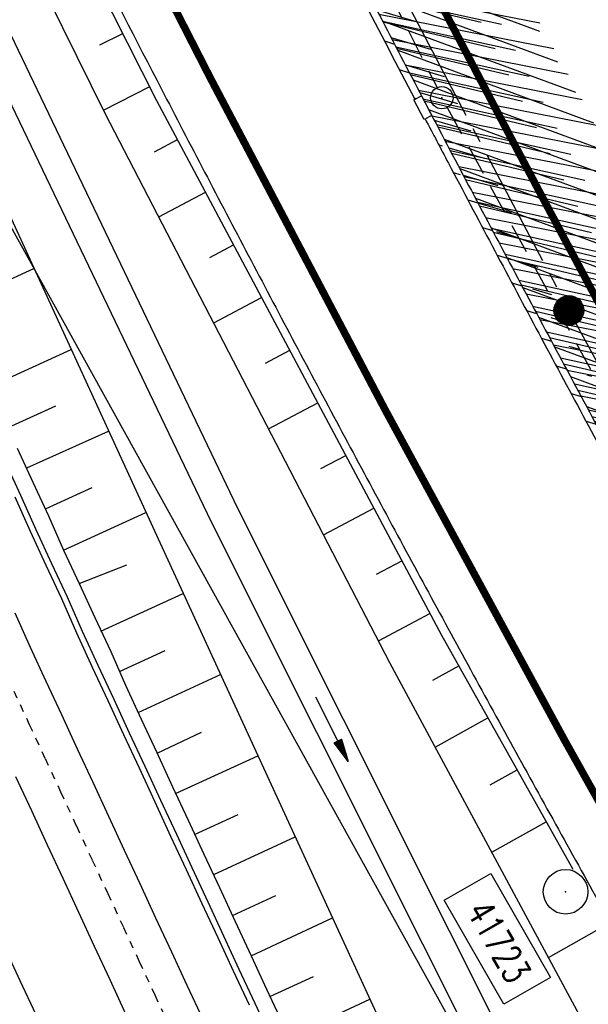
# Model space of a CAD drawing. Extents: x 447882 to 448688, y 437766 to 439043.
# Tile 39 of 121: x 448310 to 448348, y 438185 to 438251. Entities that reach past the tile are written whole.
import ezdxf
from ezdxf.enums import TextEntityAlignment as Align

# ---------------------------------------------------------------- set-up
doc = ezdxf.new("R2010")
doc.units = 0
doc.header["$LTSCALE"] = 2
doc.header["$MEASUREMENT"] = 0
for name, pattern in [('ACAD_ISO10W100W', [0.5, 0.25, -0.25]), ('ACHSE', [5.5, 4, -0.5, 0.5, -0.5]), ('AUSGEZOGEN', [0]), ('GESTRICH-X2', [1.5, 1, -0.5])]:
    doc.linetypes.add(name, pattern=pattern)
doc.layers.get('0').update_dxf_attribs({"linetype": 'AUSGEZOGEN'})
for name, color, linetype in [('211-GRENZL-BAB', 7, 'AUSGEZOGEN'), ('ACHSETOP', 250, 'ACHSE'), ('BOESCHG', 250, 'AUSGEZOGEN'), ('DB-Bahnachse', 7, 'CONTINUOUS'), ('DB-Boeschungen', 15, 'CONTINUOUS'), ('DB-Gleisachsen', 7, 'CONTINUOUS'), ('DB-Kabelanalagen', 15, 'CONTINUOUS'), ('FBRTOP', 250, 'AUSGEZOGEN'), ('HEKT_B', 250, 'CONTINUOUS'), ('KANAL', 7, 'GESTRICH-X2'), ('MULDE', 250, 'AUSGEZOGEN'), ('PFEILTOP', 200, 'AUSGEZOGEN'), ('PP', 7, 'AUSGEZOGEN'), ('SCHLITZRINNE', 200, 'AUSGEZOGEN'), ('SCHSYMBOL', 200, 'AUSGEZOGEN'), ('WEG', 250, 'GESTRICH-X2')]:
    doc.layers.add(name, color=color, linetype=linetype)
doc.styles.add('ROMANS', font='romans.shx', dxfattribs={"width": 0.8})

# ---------------------------------------------------------------- blocks, each defined once
blk = doc.blocks.new('*X15')
at = {"color": 0}
for p, q in [((212.234, 257.394), (213.242, 258.402)), ((212.236, 257.466), (213.169, 258.4)), ((212.237, 257.326), (213.31, 258.399)), ((212.244, 257.262), (213.373, 258.392)), ((212.244, 257.545), (213.09, 258.391)), ((212.254, 257.202), (213.434, 258.381)), ((212.261, 257.633), (213.003, 258.375)), ((212.268, 257.145), (213.491, 258.368)), ((212.284, 257.09), (213.545, 258.351)), ((212.29, 257.732), (212.903, 258.346)), ((212.303, 257.038), (213.597, 258.333)), ((212.324, 256.988), (213.647, 258.312)), ((212.343, 257.856), (212.779, 258.293)), ((212.347, 256.941), (213.694, 258.288)), ((212.372, 256.895), (213.74, 258.263)), ((212.399, 256.852), (213.783, 258.236)), ((212.428, 256.81), (213.825, 258.207)), ((212.459, 256.77), (213.865, 258.176)), ((212.492, 256.732), (213.903, 258.143)), ((212.526, 256.696), (213.939, 258.109)), ((212.563, 256.662), (213.974, 258.073)), ((212.601, 256.629), (214.006, 258.035)), ((212.64, 256.598), (214.037, 257.995)), ((212.682, 256.569), (214.066, 257.953)), ((212.726, 256.542), (214.093, 257.91)), ((212.771, 256.517), (214.119, 257.864)), ((212.819, 256.493), (214.142, 257.817)), ((212.868, 256.472), (214.163, 257.767)), ((212.92, 256.454), (214.182, 257.715)), ((212.975, 256.437), (214.198, 257.661)), ((213.032, 256.424), (214.211, 257.603)), ((213.092, 256.414), (214.222, 257.543)), ((213.156, 256.407), (214.229, 257.479)), ((213.224, 256.404), (214.232, 257.412)), ((213.296, 256.406), (214.23, 257.339)), ((213.375, 256.414), (214.222, 257.26)), ((213.463, 256.43), (214.205, 257.173)), ((213.563, 256.46), (214.176, 257.073)), ((213.686, 256.512), (214.123, 256.949))]:
    blk.add_line(p, q, dxfattribs=at)
blk = doc.blocks.new('SRMAST2')
at = {"color": 0}
blk.add_circle((0, 0), 0.999, dxfattribs=at)
blk.add_point((0, 0), dxfattribs=at)
blk.add_blockref('*X15', (-213.233, -257.403))
blk = doc.blocks.new('PP')
at = {"color": 0}
blk.add_circle((0, -0.006), 1.493, dxfattribs=at)
blk.add_point((0, 0), dxfattribs=at)
blk = doc.blocks.new('PFEIL2')
at = {"color": 0}
for p, q in [((0.88, 0.002), (-2.401, -0.012)), ((0.881, -0.271), (0.879, 0.276)), ((0.879, 0.276), (2.429, 0.009)), ((0.911, 0.27), (0.879, 0.265)), ((0.965, 0.261), (0.879, 0.246)), ((1.019, 0.252), (0.879, 0.228)), ((1.073, 0.242), (0.879, 0.209)), ((1.127, 0.233), (0.879, 0.191)), ((1.181, 0.224), (0.879, 0.172)), ((1.235, 0.214), (0.879, 0.154)), ((1.289, 0.205), (0.879, 0.135)), ((1.343, 0.196), (0.879, 0.117)), ((1.397, 0.187), (0.879, 0.098)), ((1.451, 0.177), (0.879, 0.08)), ((1.505, 0.168), (0.879, 0.061)), ((1.559, 0.159), (0.88, 0.043)), ((1.613, 0.149), (0.88, 0.024)), ((1.668, 0.14), (0.88, 0.006)), ((1.722, 0.131), (0.88, -0.013)), ((1.776, 0.121), (0.88, -0.031)), ((1.83, 0.112), (0.88, -0.05)), ((1.884, 0.103), (0.88, -0.068)), ((1.938, 0.094), (0.88, -0.087)), ((1.992, 0.084), (0.88, -0.105)), ((2.046, 0.075), (0.88, -0.124)), ((2.1, 0.066), (0.88, -0.142)), ((2.154, 0.056), (0.88, -0.161)), ((2.208, 0.047), (0.88, -0.179)), ((2.262, 0.038), (0.881, -0.198)), ((2.316, 0.029), (0.881, -0.216)), ((2.37, 0.019), (0.881, -0.235)), ((2.424, 0.01), (0.881, -0.253)), ((2.429, 0.009), (0.881, -0.271))]:
    blk.add_line(p, q, dxfattribs=at)
blk = doc.blocks.new('GST')
at = {"color": 0}
blk.add_circle((0, 0), 0.75, dxfattribs=at)
blk.add_point((0, 0), dxfattribs=at)

msp = doc.modelspace()

# ---------------------------------------------------------------- hatches: boundary and pattern name
at = {"layer": 'SCHLITZRINNE'}
h = msp.add_hatch(dxfattribs=at)
h.set_pattern_fill('_USER', color=256, scale=1.5, angle=45, style=0, pattern_type=0)
h.set_pattern_definition([(339.6988, (448289.4614, 438343.1231), (0.5204327, 1.4068226), [])])
edge = h.paths.add_edge_path()
edge.add_arc((449904.241, 439087.127), 1777.856, 203.318125, 203.482666)
edge.add_arc((450830.09, 439489.365), 2787.308, 203.482666, 203.768673)
edge.add_arc((449457.11, 438884.705), 1287.078, 203.768673, 204.197754)
edge.add_arc((451276.919, 439702.474), 3282.184, 204.197754, 204.466449)
edge.add_arc((449906.006, 439078.682), 1776.024, 204.466449, 205.272973)
edge.add_arc((449910.816, 439080.953), 1781.344, 205.272973, 206.078292)
edge.add_arc((451264.489, 439743.474), 3288.448, 206.078292, 206.346738)
edge.add_arc((449467.425, 438853.485), 1283.076, 206.346738, 206.776498)
edge.add_arc((450802.564, 439527.226), 2778.577, 206.776498, 207.063192)
edge.add_arc((449911.383, 439071.907), 1777.817, 207.063191, 207.421606)
edge.add_arc((450110.431, 439175.179), 2002.061, 207.421606, 207.779675)
edge.add_arc((450110.948, 439175.452), 2002.646, 207.779675, 208.137692)
edge.add_arc((450111.73, 439175.87), 2003.533, 208.137692, 208.495408)
edge.add_arc((450113.785, 439176.985), 2005.87, 208.495408, 208.852916)
edge.add_arc((450109.179, 439174.448), 2000.613, 208.852916, 209.211314)
edge.add_arc((450108.358, 439173.989), 1999.672, 209.211314, 209.569796)
edge.add_arc((450107.203, 439173.333), 1998.343, 209.569796, 209.928803)
edge.add_arc((450102.314, 439170.519), 1992.703, 209.928803, 210.288319)
edge.add_arc((450111.316, 439175.777), 2003.127, 210.288319, 210.645775)
edge.add_arc((450119.743, 439180.769), 2012.922, 210.645775, 211.002361)
edge.add_arc((450119.644, 439180.71), 2012.806, 211.002361, 211.359165)
edge.add_arc((450107.59, 439173.364), 1998.691, 211.359165, 211.717226)
edge.add_arc((450101.479, 439169.587), 1991.506, 211.717226, 212.076564)
edge.add_arc((450113.556, 439177.156), 2005.759, 212.076564, 212.434624)
edge.add_arc((450112.626, 439176.565), 2004.657, 212.434624, 212.79251)
edge.add_arc((450107.744, 439173.42), 1998.85, 212.79251, 213.150917)
edge.add_arc((450108.762, 439174.085), 2000.066, 213.150917, 213.509547)
edge.add_arc((450105.418, 439171.871), 1996.056, 213.509547, 213.868537)
edge.add_arc((450110.46, 439175.254), 2002.127, 213.868537, 214.225936)
edge.add_arc((450122.838, 439183.675), 2017.098, 214.225936, 214.582007)
edge.add_arc((450116.672, 439179.424), 2009.609, 214.582007, 214.939825)
edge.add_arc((450097.028, 439165.7), 1985.645, 214.939825, 215.299796)
edge.add_arc((450097.522, 439166.05), 1986.251, 215.299796, 215.6597)
edge.add_arc((450116.045, 439179.34), 2009.049, 215.6597, 216.017557)
edge.add_arc((450123.924, 439185.069), 2018.791, 216.017557, 216.373476)
edge.add_arc((450109.338, 439174.325), 2000.675, 216.373476, 216.722463)
edge.add_arc((451276.919, 439702.474), 3282.684, 204.280788, 204.466449)
edge.add_arc((449906.006, 439078.682), 1776.524, 204.466449, 205.272973)
edge.add_arc((449910.816, 439080.953), 1781.844, 205.272973, 206.01164)
h = msp.add_hatch(dxfattribs=at)
h.set_pattern_fill('_USER', color=256, scale=1.5, angle=45, style=0, pattern_type=0)
h.set_pattern_definition([(343.61786, (448348.5706, 438224.3388), (0.423064, 1.439103), [])])
edge = h.paths.add_edge_path()
edge.add_arc((449904.241, 439087.127), 1777.856, 203.318125, 203.482666)
edge.add_arc((450830.09, 439489.365), 2787.308, 203.482666, 203.768673)
edge.add_arc((449457.11, 438884.705), 1287.078, 203.768673, 204.197754)
edge.add_arc((451276.919, 439702.474), 3282.184, 204.197754, 204.466449)
edge.add_arc((449906.006, 439078.682), 1776.024, 204.466449, 205.272973)
edge.add_arc((449910.816, 439080.953), 1781.344, 205.272973, 206.078292)
edge.add_arc((451264.489, 439743.474), 3288.448, 206.078292, 206.346738)
edge.add_arc((449467.425, 438853.485), 1283.076, 206.346738, 206.776498)
edge.add_arc((450802.564, 439527.226), 2778.577, 206.776498, 207.063192)
edge.add_arc((449911.383, 439071.907), 1777.817, 207.063191, 207.421606)
edge.add_arc((450110.431, 439175.179), 2002.061, 207.421606, 207.779675)
edge.add_arc((450110.948, 439175.452), 2002.646, 207.779675, 208.137692)
edge.add_arc((450111.73, 439175.87), 2003.533, 208.137692, 208.495408)
edge.add_arc((450113.785, 439176.985), 2005.87, 208.495408, 208.852916)
edge.add_arc((450109.179, 439174.448), 2000.613, 208.852916, 209.211314)
edge.add_arc((450108.358, 439173.989), 1999.672, 209.211314, 209.569796)
edge.add_arc((450107.203, 439173.333), 1998.343, 209.569796, 209.928803)
edge.add_arc((450102.314, 439170.519), 1992.703, 209.928803, 210.288319)
edge.add_arc((450111.316, 439175.777), 2003.127, 210.288319, 210.645775)
edge.add_arc((450119.743, 439180.769), 2012.922, 210.645775, 211.002361)
edge.add_arc((450119.644, 439180.71), 2012.806, 211.002361, 211.359165)
edge.add_arc((450107.59, 439173.364), 1998.691, 211.359165, 211.717226)
edge.add_arc((450101.479, 439169.587), 1991.506, 211.717226, 212.076564)
edge.add_arc((450113.556, 439177.156), 2005.759, 212.076564, 212.434624)
edge.add_arc((450112.626, 439176.565), 2004.657, 212.434624, 212.79251)
edge.add_arc((450107.744, 439173.42), 1998.85, 212.79251, 213.150917)
edge.add_arc((450108.762, 439174.085), 2000.066, 213.150917, 213.509547)
edge.add_arc((450105.418, 439171.871), 1996.056, 213.509547, 213.868537)
edge.add_arc((450110.46, 439175.254), 2002.127, 213.868537, 214.225936)
edge.add_arc((450122.838, 439183.675), 2017.098, 214.225936, 214.582007)
edge.add_arc((450116.672, 439179.424), 2009.609, 214.582007, 214.939825)
edge.add_arc((450097.028, 439165.7), 1985.645, 214.939825, 215.299796)
edge.add_arc((450097.522, 439166.05), 1986.251, 215.299796, 215.6597)
edge.add_arc((450116.045, 439179.34), 2009.049, 215.6597, 216.017557)
edge.add_arc((450123.924, 439185.069), 2018.791, 216.017557, 216.373476)
edge.add_arc((450109.338, 439174.325), 2000.675, 216.373476, 216.722463)
edge.add_arc((450110.431, 439175.179), 2002.561, 207.683894, 207.779675)
edge.add_arc((450110.948, 439175.452), 2003.146, 207.779675, 208.137692)
edge.add_arc((450111.73, 439175.87), 2004.033, 208.137692, 208.495408)
edge.add_arc((450113.785, 439176.985), 2006.37, 208.495408, 208.852916)
edge.add_arc((450109.179, 439174.448), 2001.113, 208.852916, 209.211314)
edge.add_arc((450108.358, 439173.989), 2000.172, 209.211314, 209.369037)
h = msp.add_hatch(dxfattribs=at)
h.set_pattern_fill('_USER,_O', color=256, scale=1.5, angle=45, pattern_type=0)
h.set_pattern_definition([(346.6471, (448402.703, 438130.2319), (0.3464215, 1.459449), [])])
edge = h.paths.add_edge_path()
edge.add_arc((449904.241, 439087.127), 1777.856, 203.318125, 203.482666)
edge.add_arc((450830.09, 439489.365), 2787.308, 203.482666, 203.768673)
edge.add_arc((449457.11, 438884.705), 1287.078, 203.768673, 204.197754)
edge.add_arc((451276.919, 439702.474), 3282.184, 204.197754, 204.466449)
edge.add_arc((449906.006, 439078.682), 1776.024, 204.466449, 205.272973)
edge.add_arc((449910.816, 439080.953), 1781.344, 205.272973, 206.078292)
edge.add_arc((451264.489, 439743.474), 3288.448, 206.078292, 206.346738)
edge.add_arc((449467.425, 438853.485), 1283.076, 206.346738, 206.776498)
edge.add_arc((450802.564, 439527.226), 2778.577, 206.776498, 207.063192)
edge.add_arc((449911.383, 439071.907), 1777.817, 207.063191, 207.421606)
edge.add_arc((450110.431, 439175.179), 2002.061, 207.421606, 207.779675)
edge.add_arc((450110.948, 439175.452), 2002.646, 207.779675, 208.137692)
edge.add_arc((450111.73, 439175.87), 2003.533, 208.137692, 208.495408)
edge.add_arc((450113.785, 439176.985), 2005.87, 208.495408, 208.852916)
edge.add_arc((450109.179, 439174.448), 2000.613, 208.852916, 209.211314)
edge.add_arc((450108.358, 439173.989), 1999.672, 209.211314, 209.569796)
edge.add_arc((450107.203, 439173.333), 1998.343, 209.569796, 209.928803)
edge.add_arc((450102.314, 439170.519), 1992.703, 209.928803, 210.288319)
edge.add_arc((450111.316, 439175.777), 2003.127, 210.288319, 210.645775)
edge.add_arc((450119.743, 439180.769), 2012.922, 210.645775, 211.002361)
edge.add_arc((450119.644, 439180.71), 2012.806, 211.002361, 211.359165)
edge.add_arc((450107.59, 439173.364), 1998.691, 211.359165, 211.717226)
edge.add_arc((450101.479, 439169.587), 1991.506, 211.717226, 212.076564)
edge.add_arc((450113.556, 439177.156), 2005.759, 212.076564, 212.434624)
edge.add_arc((450112.626, 439176.565), 2004.657, 212.434624, 212.79251)
edge.add_arc((450107.744, 439173.42), 1998.85, 212.79251, 213.150917)
edge.add_arc((450108.762, 439174.085), 2000.066, 213.150917, 213.509547)
edge.add_arc((450105.418, 439171.871), 1996.056, 213.509547, 213.868537)
edge.add_arc((450110.46, 439175.254), 2002.127, 213.868537, 214.225936)
edge.add_arc((450122.838, 439183.675), 2017.098, 214.225936, 214.582007)
edge.add_arc((450116.672, 439179.424), 2009.609, 214.582007, 214.939825)
edge.add_arc((450097.028, 439165.7), 1985.645, 214.939825, 215.299796)
edge.add_arc((450097.522, 439166.05), 1986.251, 215.299796, 215.6597)
edge.add_arc((450116.045, 439179.34), 2009.049, 215.6597, 216.017557)
edge.add_arc((450123.924, 439185.069), 2018.791, 216.017557, 216.373476)
edge.add_arc((450109.338, 439174.325), 2000.675, 216.373476, 216.722463)
edge.add_arc((450119.644, 439180.71), 2013.306, 211.128908, 211.359165)
edge.add_arc((450107.59, 439173.364), 1999.191, 211.359165, 211.717226)
edge.add_arc((450101.479, 439169.587), 1992.006, 211.717226, 212.076564)
edge.add_arc((450113.556, 439177.156), 2006.259, 212.076564, 212.234447)
h = msp.add_hatch(dxfattribs=at)
h.set_pattern_fill('_USER,_O', color=256, scale=1.5, angle=45, pattern_type=0)
h.set_pattern_definition([(347.6119, (448421.49, 438100.1306), (0.321798, 1.4650754), [])])
edge = h.paths.add_edge_path()
edge.add_arc((449904.241, 439087.127), 1777.856, 203.318125, 203.482666)
edge.add_arc((450830.09, 439489.365), 2787.308, 203.482666, 203.768673)
edge.add_arc((449457.11, 438884.705), 1287.078, 203.768673, 204.197754)
edge.add_arc((451276.919, 439702.474), 3282.184, 204.197754, 204.466449)
edge.add_arc((449906.006, 439078.682), 1776.024, 204.466449, 205.272973)
edge.add_arc((449910.816, 439080.953), 1781.344, 205.272973, 206.078292)
edge.add_arc((451264.489, 439743.474), 3288.448, 206.078292, 206.346738)
edge.add_arc((449467.425, 438853.485), 1283.076, 206.346738, 206.776498)
edge.add_arc((450802.564, 439527.226), 2778.577, 206.776498, 207.063192)
edge.add_arc((449911.383, 439071.907), 1777.817, 207.063191, 207.421606)
edge.add_arc((450110.431, 439175.179), 2002.061, 207.421606, 207.779675)
edge.add_arc((450110.948, 439175.452), 2002.646, 207.779675, 208.137692)
edge.add_arc((450111.73, 439175.87), 2003.533, 208.137692, 208.495408)
edge.add_arc((450113.785, 439176.985), 2005.87, 208.495408, 208.852916)
edge.add_arc((450109.179, 439174.448), 2000.613, 208.852916, 209.211314)
edge.add_arc((450108.358, 439173.989), 1999.672, 209.211314, 209.569796)
edge.add_arc((450107.203, 439173.333), 1998.343, 209.569796, 209.928803)
edge.add_arc((450102.314, 439170.519), 1992.703, 209.928803, 210.288319)
edge.add_arc((450111.316, 439175.777), 2003.127, 210.288319, 210.645775)
edge.add_arc((450119.743, 439180.769), 2012.922, 210.645775, 211.002361)
edge.add_arc((450119.644, 439180.71), 2012.806, 211.002361, 211.359165)
edge.add_arc((450107.59, 439173.364), 1998.691, 211.359165, 211.717226)
edge.add_arc((450101.479, 439169.587), 1991.506, 211.717226, 212.076564)
edge.add_arc((450113.556, 439177.156), 2005.759, 212.076564, 212.434624)
edge.add_arc((450112.626, 439176.565), 2004.657, 212.434624, 212.79251)
edge.add_arc((450107.744, 439173.42), 1998.85, 212.79251, 213.150917)
edge.add_arc((450108.762, 439174.085), 2000.066, 213.150917, 213.509547)
edge.add_arc((450105.418, 439171.871), 1996.056, 213.509547, 213.868537)
edge.add_arc((450110.46, 439175.254), 2002.127, 213.868537, 214.225936)
edge.add_arc((450122.838, 439183.675), 2017.098, 214.225936, 214.582007)
edge.add_arc((450116.672, 439179.424), 2009.609, 214.582007, 214.939825)
edge.add_arc((450097.028, 439165.7), 1985.645, 214.939825, 215.299796)
edge.add_arc((450097.522, 439166.05), 1986.251, 215.299796, 215.6597)
edge.add_arc((450116.045, 439179.34), 2009.049, 215.6597, 216.017557)
edge.add_arc((450123.924, 439185.069), 2018.791, 216.017557, 216.373476)
edge.add_arc((450109.338, 439174.325), 2000.675, 216.373476, 216.722463)
edge.add_arc((450113.556, 439177.156), 2006.259, 212.277367, 212.434624)
edge.add_arc((450112.626, 439176.565), 2005.157, 212.434624, 212.79251)
edge.add_arc((450107.744, 439173.42), 1999.35, 212.79251, 213.090756)
h = msp.add_hatch(dxfattribs=at)
h.set_pattern_fill('_USER,_O', color=256, scale=1.5, angle=45, pattern_type=0)
h.set_pattern_definition([(348.87313, (448443.181, 438066.7889), (0.289473, 1.4718034), [])])
edge = h.paths.add_edge_path()
edge.add_arc((449904.241, 439087.127), 1777.856, 203.318125, 203.482666)
edge.add_arc((450830.09, 439489.365), 2787.308, 203.482666, 203.768673)
edge.add_arc((449457.11, 438884.705), 1287.078, 203.768673, 204.197754)
edge.add_arc((451276.919, 439702.474), 3282.184, 204.197754, 204.466449)
edge.add_arc((449906.006, 439078.682), 1776.024, 204.466449, 205.272973)
edge.add_arc((449910.816, 439080.953), 1781.344, 205.272973, 206.078292)
edge.add_arc((451264.489, 439743.474), 3288.448, 206.078292, 206.346738)
edge.add_arc((449467.425, 438853.485), 1283.076, 206.346738, 206.776498)
edge.add_arc((450802.564, 439527.226), 2778.577, 206.776498, 207.063192)
edge.add_arc((449911.383, 439071.907), 1777.817, 207.063191, 207.421606)
edge.add_arc((450110.431, 439175.179), 2002.061, 207.421606, 207.779675)
edge.add_arc((450110.948, 439175.452), 2002.646, 207.779675, 208.137692)
edge.add_arc((450111.73, 439175.87), 2003.533, 208.137692, 208.495408)
edge.add_arc((450113.785, 439176.985), 2005.87, 208.495408, 208.852916)
edge.add_arc((450109.179, 439174.448), 2000.613, 208.852916, 209.211314)
edge.add_arc((450108.358, 439173.989), 1999.672, 209.211314, 209.569796)
edge.add_arc((450107.203, 439173.333), 1998.343, 209.569796, 209.928803)
edge.add_arc((450102.314, 439170.519), 1992.703, 209.928803, 210.288319)
edge.add_arc((450111.316, 439175.777), 2003.127, 210.288319, 210.645775)
edge.add_arc((450119.743, 439180.769), 2012.922, 210.645775, 211.002361)
edge.add_arc((450119.644, 439180.71), 2012.806, 211.002361, 211.359165)
edge.add_arc((450107.59, 439173.364), 1998.691, 211.359165, 211.717226)
edge.add_arc((450101.479, 439169.587), 1991.506, 211.717226, 212.076564)
edge.add_arc((450113.556, 439177.156), 2005.759, 212.076564, 212.434624)
edge.add_arc((450112.626, 439176.565), 2004.657, 212.434624, 212.79251)
edge.add_arc((450107.744, 439173.42), 1998.85, 212.79251, 213.150917)
edge.add_arc((450108.762, 439174.085), 2000.066, 213.150917, 213.509547)
edge.add_arc((450105.418, 439171.871), 1996.056, 213.509547, 213.868537)
edge.add_arc((450110.46, 439175.254), 2002.127, 213.868537, 214.225936)
edge.add_arc((450122.838, 439183.675), 2017.098, 214.225936, 214.582007)
edge.add_arc((450116.672, 439179.424), 2009.609, 214.582007, 214.939825)
edge.add_arc((450097.028, 439165.7), 1985.645, 214.939825, 215.299796)
edge.add_arc((450097.522, 439166.05), 1986.251, 215.299796, 215.6597)
edge.add_arc((450116.045, 439179.34), 2009.049, 215.6597, 216.017557)
edge.add_arc((450123.924, 439185.069), 2018.791, 216.017557, 216.373476)
edge.add_arc((450109.338, 439174.325), 2000.675, 216.373476, 216.722463)
edge.add_arc((450107.744, 439173.42), 1999.35, 213.133824, 213.150917)
edge.add_arc((450108.762, 439174.085), 2000.566, 213.150917, 213.509547)
edge.add_arc((450105.418, 439171.871), 1996.556, 213.509547, 213.868537)
edge.add_arc((450110.46, 439175.254), 2002.627, 213.868537, 214.225936)
edge.add_arc((450122.838, 439183.675), 2017.598, 214.225936, 214.582007)
edge.add_arc((450116.672, 439179.424), 2010.109, 214.582007, 214.805817)

# ---------------------------------------------------------------- linework, layer by layer
at = {"color": 15}
msp.add_line((448313.915, 438213.667), (448317.112, 438214.909), dxfattribs=at)
at = {"layer": '211-GRENZL-BAB', "flags": 128}
msp.add_lwpolyline([(448346.467, 438170.496), (448309.123, 438238.003)], dxfattribs=at)
at = {"layer": 'ACHSETOP', "flags": 128}
msp.add_lwpolyline([(448115.396, 438985.501), (448118.194, 438967.918), (448126.051, 438918.539), (448129.98, 438893.849), (448133.908, 438869.16), (448135.229, 438860.857), (448137.904, 438844.482), (448142.192, 438819.853), (448146.786, 438795.279), (448151.688, 438770.764), (448156.896, 438746.313), (448162.408, 438721.928), (448168.226, 438697.615), (448174.346, 438673.376), (448180.77, 438649.215), (448187.494, 438625.137), (448194.519, 438601.144), (448201.844, 438577.241), (448209.467, 438553.432), (448217.386, 438529.72), (448225.602, 438506.108), (448234.112, 438482.601), (448242.915, 438459.203), (448252.01, 438435.916), (448261.395, 438412.745), (448271.069, 438389.693), (448281.031, 438366.763), (448291.278, 438343.96), (448312.624, 438298.747), (448323.719, 438276.344), (448335.093, 438254.082), (448346.745, 438231.963), (448358.672, 438209.992), (448370.873, 438188.171), (448383.346, 438166.505), (448396.089, 438144.997), (448409.099, 438123.649), (448422.375, 438102.466), (448435.915, 438081.45), (448449.717, 438060.605), (448463.778, 438039.935), (448478.096, 438019.441), (448492.67, 437999.129), (448507.496, 437979), (448522.573, 437959.057), (448537.897, 437939.305), (448542.929, 437932.984)], dxfattribs=at)
at = {"layer": 'BOESCHG'}
for p, q in [((448315.308, 438249.764), (448316.841, 438250.539)), ((448315.55, 438245.403), (448318.647, 438246.97)), ((448318.963, 438242.607), (448320.508, 438243.43)), ((448319.258, 438238.232), (448322.389, 438239.9)), ((448322.684, 438235.524), (448324.27, 438236.369)), ((448322.938, 438231.128), (448326.15, 438232.839)), ((448326.405, 438228.442), (448328.031, 438229.309)), ((448326.618, 438224.024), (448329.912, 438225.778)), ((448330.125, 438221.36), (448331.792, 438222.248)), ((448330.298, 438216.92), (448333.673, 438218.718)), ((448333.846, 438214.277), (448335.554, 438215.187)), ((448333.978, 438209.816), (448337.434, 438211.657)), ((448337.625, 438207.179), (448339.359, 438208.151)), ((448337.787, 438202.684), (448341.315, 438204.662)), ((448341.477, 438200.167), (448343.271, 438201.172)), ((448341.58, 438195.639), (448345.227, 438197.683)), ((448345.372, 438188.594), (448349.139, 438190.705))]:
    msp.add_line(p, q, dxfattribs=at)
for points in [[(448280.187, 438326.108), (448298.508, 438286.763), (448319.111, 438246.051), (448338.206, 438210.206), (448347.006, 438194.507)], [(448373.03, 438136.088), (448370.989, 438140.915), (448356.738, 438167.482), (448334.744, 438208.336), (448315.684, 438245.132), (448295.627, 438285.66), (448280.328, 438318.502)]]:
    msp.add_lwpolyline(points, dxfattribs=at)
at = {"layer": 'BOESCHG', "flags": 128}
msp.add_lwpolyline([(448299.757, 438259.054), (448319.338, 438216.356), (448357.453, 438133.515), (448369.955, 438108.841), (448387.434, 438070.894), (448413.496, 438021.297), (448441.736, 437968.594), (448452.56, 437949.707), (448465.649, 437926.233)], dxfattribs=at)
at = {"layer": 'DB-Bahnachse', "linetype": 'ACAD_ISO10W100W'}
for p, q in [((448309.532, 438206.446), (448310.574, 438204.209)), ((448310.574, 438204.209), (448311.632, 438201.924)), ((448311.632, 438201.924), (448312.675, 438199.687)), ((448312.675, 438199.687), (448313.732, 438197.402)), ((448313.732, 438197.402), (448314.79, 438195.117)), ((448314.79, 438195.117), (448315.832, 438192.879)), ((448315.832, 438192.879), (448316.89, 438190.594)), ((448316.89, 438190.594), (448317.948, 438188.309)), ((448317.948, 438188.309), (448318.99, 438186.072)), ((448318.99, 438186.072), (448320.048, 438183.787))]:
    msp.add_line(p, q, dxfattribs=at)
at = {"layer": 'DB-Boeschungen', "linetype": 'Continuous'}
for p, q in [((448305.44, 438232.311), (448310.885, 438234.789)), ((448307.896, 438226.853), (448313.378, 438229.351)), ((448309.156, 438224.108), (448312.355, 438225.568)), ((448310.401, 438221.41), (448315.887, 438223.881)), ((448309.762, 438222.728), (448310.82, 438220.443)), ((448310.82, 438220.443), (448311.863, 438218.205)), ((448311.66, 438218.665), (448314.795, 438220.101)), ((448312.873, 438215.905), (448318.388, 438218.427)), ((448311.863, 438218.205), (448312.873, 438215.905)), ((448312.873, 438215.905), (448313.915, 438213.667)), ((448313.915, 438213.667), (448314.973, 438211.383)), ((448315.377, 438210.462), (448320.889, 438212.986)), ((448314.973, 438211.383), (448316.031, 438209.098)), ((448316.031, 438209.098), (448317.025, 438206.845)), ((448316.621, 438207.765), (448319.674, 438209.167)), ((448317.881, 438205.02), (448323.388, 438207.554)), ((448317.025, 438206.845), (448318.083, 438204.56)), ((448318.083, 438204.56), (448319.126, 438202.322)), ((448319.141, 438202.275), (448322.12, 438203.686)), ((448319.126, 438202.322), (448320.183, 438200.037)), ((448320.385, 438199.577), (448325.891, 438202.114)), ((448320.183, 438200.037), (448321.226, 438197.8)), ((448321.645, 438196.832), (448324.576, 438198.183)), ((448321.226, 438197.8), (448322.284, 438195.515)), ((448322.937, 438194.15), (448328.392, 438196.677)), ((448322.284, 438195.515), (448323.326, 438193.277)), ((448323.326, 438193.277), (448324.384, 438190.993)), ((448324.197, 438191.405), (448327.098, 438192.751)), ((448324.384, 438190.993), (448325.441, 438188.708)), ((448325.441, 438188.708), (448330.893, 438191.241)), ((448308.891, 438189.324), (448309.949, 438187.039)), ((448325.441, 438188.708), (448326.484, 438186.47)), ((448326.701, 438185.962), (448329.622, 438187.317)), ((448309.949, 438187.039), (448311.007, 438184.754)), ((448326.484, 438186.47), (448327.542, 438184.185)), ((448327.993, 438183.28), (448333.396, 438185.801))]:
    msp.add_line(p, q, dxfattribs=at)
at = {"layer": 'DB-Gleisachsen', "linetype": 'Continuous'}
for p, q in [((448309.615, 438211.692), (448310.625, 438209.392)), ((448310.625, 438209.392), (448311.683, 438207.107)), ((448311.683, 438207.107), (448312.725, 438204.869)), ((448312.725, 438204.869), (448313.783, 438202.584)), ((448313.783, 438202.584), (448314.826, 438200.347)), ((448309.658, 438200.718), (448310.716, 438198.433)), ((448314.826, 438200.347), (448315.883, 438198.062)), ((448310.716, 438198.433), (448311.773, 438196.148)), ((448315.883, 438198.062), (448316.941, 438195.777)), ((448311.773, 438196.148), (448312.816, 438193.911)), ((448316.941, 438195.777), (448317.983, 438193.54)), ((448312.816, 438193.911), (448313.874, 438191.626)), ((448317.983, 438193.54), (448319.041, 438191.255)), ((448313.874, 438191.626), (448314.931, 438189.341)), ((448319.041, 438191.255), (448320.099, 438188.97)), ((448314.931, 438189.341), (448315.974, 438187.104)), ((448320.099, 438188.97), (448321.141, 438186.732)), ((448315.974, 438187.104), (448317.032, 438184.819)), ((448321.141, 438186.732), (448322.199, 438184.447))]:
    msp.add_line(p, q, dxfattribs=at)
at = {"layer": 'DB-Kabelanalagen', "linetype": 'Continuous'}
for p, q in [((448308.952, 438221.824), (448309.994, 438219.586)), ((448309.612, 438219.469), (448310.622, 438217.168)), ((448309.994, 438219.586), (448311.004, 438217.286)), ((448310.622, 438217.168), (448311.68, 438214.883)), ((448311.004, 438217.286), (448312.062, 438215.001)), ((448311.68, 438214.883), (448312.722, 438212.646)), ((448312.062, 438215.001), (448313.104, 438212.763)), ((448312.722, 438212.646), (448313.732, 438210.346)), ((448313.104, 438212.763), (448314.115, 438210.463)), ((448314.115, 438210.463), (448315.172, 438208.178)), ((448313.732, 438210.346), (448314.79, 438208.061)), ((448314.79, 438208.061), (448315.832, 438205.823)), ((448315.172, 438208.178), (448316.215, 438205.941)), ((448315.832, 438205.823), (448316.89, 438203.538)), ((448316.215, 438205.941), (448317.273, 438203.656)), ((448316.89, 438203.538), (448317.933, 438201.301)), ((448317.273, 438203.656), (448318.315, 438201.418)), ((448317.933, 438201.301), (448318.99, 438199.016)), ((448318.315, 438201.418), (448319.373, 438199.133)), ((448318.99, 438199.016), (448320.048, 438196.731)), ((448319.373, 438199.133), (448320.431, 438196.848)), ((448320.048, 438196.731), (448321.09, 438194.493)), ((448320.431, 438196.848), (448321.473, 438194.611)), ((448321.473, 438194.611), (448322.531, 438192.326)), ((448321.09, 438194.493), (448322.148, 438192.208)), ((448322.148, 438192.208), (448323.206, 438189.923)), ((448322.531, 438192.326), (448323.588, 438190.041)), ((448323.588, 438190.041), (448324.631, 438187.803)), ((448323.206, 438189.923), (448324.248, 438187.686)), ((448324.248, 438187.686), (448325.306, 438185.401)), ((448324.631, 438187.803), (448325.689, 438185.518)), ((448325.689, 438185.518), (448326.731, 438183.281))]:
    msp.add_line(p, q, dxfattribs=at)
at = {"layer": 'FBRTOP'}
for points in [[(448131.684, 438991.32, -0.000001), (448134.983, 438970.589, -0.000001), (448138.911, 438945.9, 0.000002), (448142.84, 438921.21, 0.000007)], [(448314.655, 438256.094, 0.001564), (448319.781, 438246.138, 0.001562), (448325.622, 438234.965, 0.001562), (448331.533, 438223.828, 0.001561), (448337.512, 438212.732, 0.00156), (448343.563, 438201.668, 0.001564), (448349.683, 438190.642, 0.001564), (448355.869, 438179.658, 0.001566), (448362.13, 438168.704, 0.001569), (448368.45, 438157.805, 0.00156), (448374.835, 438146.952, 0.001556)]]:
    msp.add_lwpolyline(points, format="xyb", dxfattribs=at)
at = {"layer": 'FBRTOP', "const_width": 0.5}
for points in [[(448117.312, 438986.185, -0.000001), (448120.169, 438968.232, -0.000001), (448124.098, 438943.543, 0.000002), (448128.026, 438918.853, 0.000007)], [(448336.868, 438255.003, 0.001562), (448342.654, 438243.937, 0.001562), (448348.509, 438232.906, 0.001561), (448354.43, 438221.916, 0.00156), (448360.424, 438210.957, 0.001564), (448366.485, 438200.037, 0.001564), (448372.613, 438189.158, 0.001566), (448378.813, 438178.309, 0.001569), (448385.073, 438167.514, 0.00156), (448391.397, 438156.764, 0.001556), (448397.803, 438146.027, 0.001557)]]:
    msp.add_lwpolyline(points, format="xyb", dxfattribs=at)
msp.add_lwpolyline([(448212.408, 438501.425), (448220.978, 438477.753), (448229.842, 438454.191), (448239.001, 438430.741), (448248.452, 438407.408), (448258.194, 438384.195), (448268.225, 438361.104), (448278.562, 438338.102), (448300.02, 438292.651), (448311.212, 438270.052), (448322.666, 438247.634), (448334.399, 438225.361), (448346.41, 438203.236), (448358.696, 438181.262), (448371.257, 438159.444), (448384.089, 438137.786), (448397.19, 438116.289), (448410.559, 438094.957), (448424.194, 438073.794), (448438.092, 438052.803), (448452.251, 438031.988), (448466.67, 438011.351), (448481.346, 437990.897)], dxfattribs=at)
at = {"layer": 'KANAL'}
for p, q in [((448311.719, 438298.938), (448337.906, 438246.906)), ((448338.594, 438245.563), (448366.875, 438193.938))]:
    msp.add_line(p, q, dxfattribs=at)
at = {"layer": 'MULDE'}
for points in [[(448274.248, 438326.61), (448285.671, 438300.938), (448302.714, 438264.237), (448324.539, 438218.708), (448345.806, 438176.229), (448364.079, 438138.623)], [(448300.906, 438263.383), (448322.743, 438217.828), (448344.012, 438175.345), (448362.275, 438137.76)]]:
    msp.add_lwpolyline(points, dxfattribs=at)
at = {"layer": 'PP', "flags": 128}
msp.add_lwpolyline([(448338.382, 438192.429), (448341.505, 438194.22), (448345.504, 438187.251), (448342.382, 438185.459)], close=True, dxfattribs=at)
at = {"layer": 'SCHLITZRINNE'}
for p, q in [((448334.378, 438250.038), (448335.06, 438249.811)), ((448335.375, 438248.126), (448336.058, 438247.899)), ((448336.375, 438246.213), (448336.493, 438246.174))]:
    msp.add_line(p, q, dxfattribs=at)
for points in [[(448310.124, 438298.168, 0.00008), (448310.374, 438297.656, 0.001171), (448317.181, 438283.832, 0.001875), (448321.486, 438275.22, 0.001251), (448327.782, 438262.821, 0.001564), (448332.874, 438252.931, 0.000957), (448336.417, 438246.134, 0.001562)], [(448333.318, 438253.161, 0.001562), (448339.114, 438242.073, 0.001562), (448344.981, 438231.02, 0.001561), (448350.915, 438220.008, 0.00156), (448356.92, 438209.027, 0.001564), (448362.993, 438198.085, 0.001564), (448369.133, 438187.184, 0.001566), (448375.347, 438176.313, 0.001569), (448381.619, 438165.496, 0.00156), (448387.955, 438154.725, 0.001556), (448394.375, 438143.967, 0.001557)], [(448337.114, 438244.803, 0.000418), (448338.672, 438241.84, 0.001562), (448344.54, 438230.784, 0.001561), (448350.475, 438219.769, 0.00156), (448356.482, 438208.786, 0.001564), (448362.557, 438197.841, 0.000688), (448365.251, 438193.039, 0.001566)]]:
    msp.add_lwpolyline(points, format="xyb", dxfattribs=at)
at = {"layer": 'SCHSYMBOL'}
msp.add_lwpolyline([(448336.859, 438246.366), (448337.557, 438245.035), (448337.041, 438244.765), (448336.343, 438246.096)], close=True, dxfattribs=at)
at = {"layer": 'WEG', "flags": 128}
for points in [[(448353.173, 438417.672, 0.01718), (448349.332, 438417.38, 0.037815), (448347.61, 438417.057, 0.002671), (448342.75, 438415.73, 0.005288), (448340.306, 438415.02, 0.00781), (448336.298, 438413.742, 0.002467), (448323.696, 438409.435, 0.023331), (448311.009, 438404.354, 0.079842), (448307.664, 438402.13, 0.0489), (448306.634, 438400.971, 0.07614), (448306.175, 438400.084, 0.039169), (448305.919, 438399.069, 0.054835), (448305.875, 438398.321, 0.037995), (448306.049, 438396.953, 0.044602), (448306.387, 438395.827, 0.016817), (448308.176, 438391.761, -0.01091), (448311.006, 438385.527, -0.001533), (448315.088, 438375.908, 0.004215), (448316.591, 438372.419, 0.001008), (448318.896, 438367.216, 0.002624), (448319.796, 438365.224, 0.000272), (448322.666, 438358.971, -0.000221), (448326.196, 438351.28, -0.000021), (448327.574, 438348.274, -0.000041), (448328.277, 438346.738, -0.00253), (448330.985, 438340.747, 0.001084), (448337.269, 438326.738, 0.00085), (448340.493, 438319.625, 0.001367), (448342.518, 438315.209, 0.00685), (448344.199, 438311.696, 0.004536), (448346.858, 438306.45, 0.003094), (448351.532, 438297.569, 0.002219), (448358.178, 438285.258, 0.000061), (448367.67, 438267.866, 0.000184), (448370.819, 438262.104, 0.000007), (448375.981, 438252.666, 0.000185), (448376.174, 438252.313, 0.000034), (448382.01, 438241.663, -0.000005), (448387.846, 438231.013, -0.000006), (448396.044, 438216.051, -0.000021), (448398.263, 438212.002, -0.00055), (448398.605, 438211.375, -0.000035), (448403.971, 438201.528, -0.000449), (448409.632, 438191.114, 0.00014), (448427.757, 438157.724, 0.001303), (448443.281, 438129.321, 0.006754), (448446.365, 438123.889, 0.012316), (448447.006, 438122.854, 0.028069), (448447.323, 438122.424, 0.0261), (448447.333, 438122.413, 0.003562), (448447.733, 438121.719)], [(448315.205, 438368.237, 0.00429), (448317.105, 438363.99, 0.000438), (448321.638, 438354.111, -0.000503), (448325.585, 438345.506, -0.00327), (448334.561, 438325.542, 0.005621), (448339.837, 438313.952, 0.010813), (448344.235, 438305.078, 0.004447), (448355.579, 438283.84, 0.000114), (448368.221, 438260.684, 0.000269), (448373.577, 438250.891, 0.000135), (448385.25, 438229.589, -0.000151), (448395.666, 438210.58, -0.000992), (448401.368, 438200.117, 0.000237), (448425.156, 438156.31, 0.002436), (448443.778, 438122.45, 0.03937), (448445.103, 438120.455, 0.032209), (448445.107, 438120.451, 0.00057), (448445.341, 438120.221)]]:
    msp.add_lwpolyline(points, format="xyb", dxfattribs=at)

# ---------------------------------------------------------------- block references
at = {"layer": 'HEKT_B'}
msp.add_blockref('SRMAST2', (448346.745, 438231.963), dxfattribs=at)
at = {"layer": 'PFEILTOP', "rotation": 296.5114481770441}
msp.add_blockref('PFEIL2', (448330.864, 438203.892), dxfattribs=at)
at = {"layer": 'PP'}
msp.add_blockref('PP', (448346.52, 438192.995), dxfattribs=at)
at = {"layer": 'SCHSYMBOL', "rotation": 297.6622999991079}
msp.add_blockref('GST', (448338.228, 438246.23), dxfattribs=at)

# ---------------------------------------------------------------- texts
at = {"layer": 'PP', "style": 'ROMANS', "width": 0.75}
msp.add_text('41723', height=1.8, rotation=299.84806, dxfattribs=at).set_placement((448342.714, 438186.687), align=Align.RIGHT)

doc.saveas('drawing.dxf')
